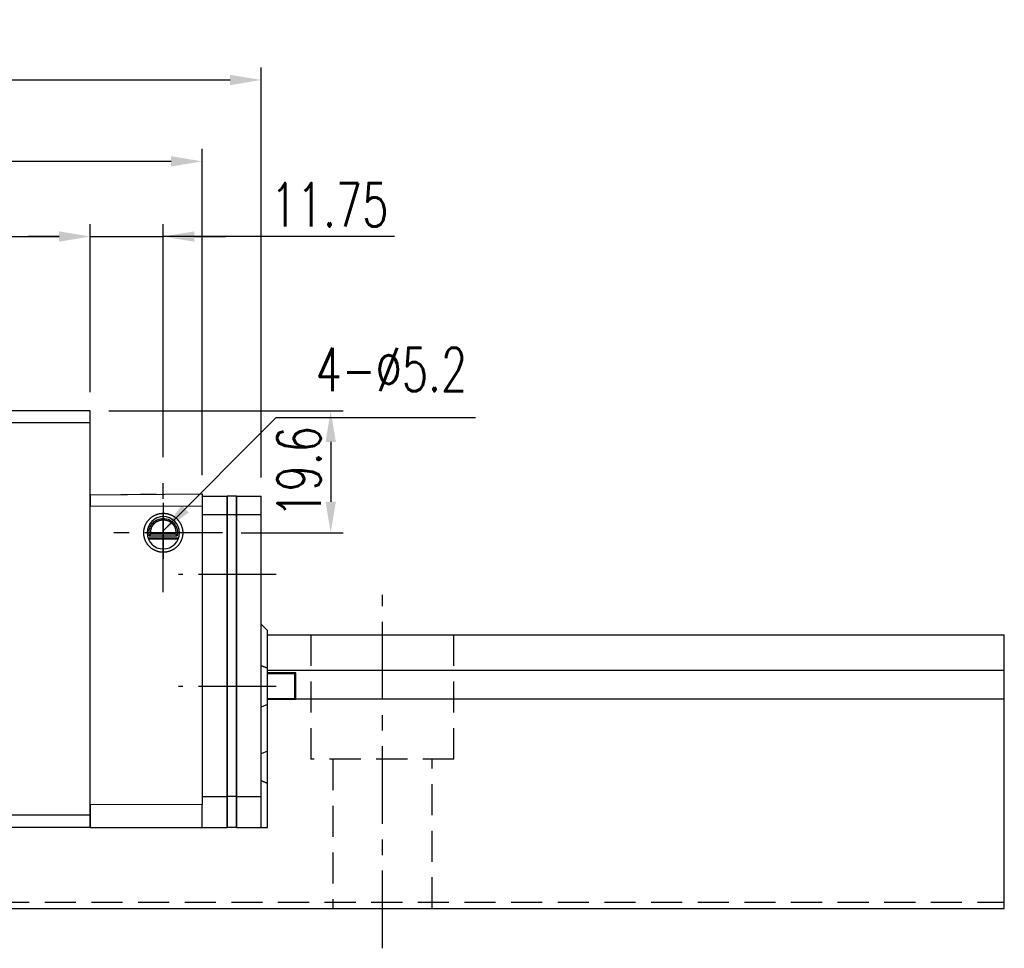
# Model space of a CAD drawing. Header units: millimetres. Extents: x 16 to 609, y 171 to 399.
# Tile 52 of 52: x 451 to 609, y 195 to 344. Entities that reach past the tile are written whole.
import ezdxf

# ---------------------------------------------------------------- set-up
doc = ezdxf.new("R2010")
doc.units = ezdxf.units.MM
doc.header["$LTSCALE"] = 10
doc.linetypes.add('CENTER', pattern=[2, 1.25, -0.25, 0.25, -0.25])
doc.linetypes.add('DASHED', pattern=[0.75, 0.5, -0.25])
for name, color, linetype in [('2', 7, 'Continuous'), ('4', 7, 'Continuous'), ('CL', 1, 'CENTER'), ('DIM', 4, 'Continuous'), ('OUT', 3, 'Continuous')]:
    doc.layers.add(name, color=color, linetype=linetype)
doc.styles.add('DIM-7', font='SIMPLEX.shx', dxfattribs={"width": 0.7, "bigfont": 'chineset.shx'})
doc.dimstyles.new('CNS', dxfattribs={"dimtxt": 3.5, "dimasz": 2.5, "dimexe": 1, "dimexo": 1.5, "dimgap": 0.09, "dimtad": 0, "dimdsep": 46, "dimtxsty": 'DIM-7', "dimcen": 0.09, "dimclrd": 1, "dimclre": 1, "dimclrt": 4, "dimadec": 0, "dimazin": 0, "dimtfac": 1, "dimtix": 1, "dimtmove": 2, "dimatfit": 3, "dimfxl": 1, "dimtvp": 0.971429, "dimtolj": 1, "dimarcsym": 0})

# ---------------------------------------------------------------- blocks, each defined once
blk = doc.blocks.new('*D47')
at = {"layer": 'DEFPOINTS', "color": 0}
for p in [(462.44, 308.96), (344.44, 280.92), (462.44, 280.92)]:
    blk.add_point(p, dxfattribs=at)
at = {"layer": 'DIM', "color": 7, "lineweight": -2}
for p, q in [((344.44, 283.92), (344.44, 310.96)), ((462.44, 283.92), (462.44, 310.96)), ((349.44, 308.96), (457.44, 308.96))]:
    blk.add_line(p, q, dxfattribs=at)
at = {"layer": 'DIM', "color": 7}
for points in [[(349.44, 309.79), (349.44, 308.12), (344.44, 308.96)], [(457.44, 309.79), (457.44, 308.12), (462.44, 308.96)]]:
    blk.add_solid(points, dxfattribs=at)
at = {"layer": 'DIM', "color": 7, "insert": (403.44, 314.06), "char_height": 7, "attachment_point": 5, "style": 'DIM-7'}
blk.add_mtext('\\A1;118', dxfattribs=at)
blk = doc.blocks.new('*D48')
at = {"layer": 'DEFPOINTS', "color": 0}
for p in [(489.94, 334.13), (316.94, 267.22), (489.94, 267.22)]:
    blk.add_point(p, dxfattribs=at)
at = {"layer": 'DIM', "color": 7, "lineweight": -2}
for p, q in [((316.94, 270.22), (316.94, 336.13)), ((489.94, 270.22), (489.94, 336.13)), ((321.94, 334.13), (484.94, 334.13))]:
    blk.add_line(p, q, dxfattribs=at)
at = {"layer": 'DIM', "color": 7}
for points in [[(321.94, 334.96), (321.94, 333.3), (316.94, 334.13)], [(484.94, 334.96), (484.94, 333.3), (489.94, 334.13)]]:
    blk.add_solid(points, dxfattribs=at)
at = {"layer": 'DIM', "color": 7, "insert": (403.44, 339.23), "char_height": 7, "attachment_point": 5, "style": 'DIM-7'}
blk.add_mtext('\\A1;173', dxfattribs=at)
blk = doc.blocks.new('*D49')
at = {"layer": 'DEFPOINTS', "color": 0}
for p in [(474.19, 308.96), (462.44, 280.92), (474.19, 270.47)]:
    blk.add_point(p, dxfattribs=at)
at = {"layer": 'DIM', "color": 7, "lineweight": -2}
for p, q in [((462.44, 283.92), (462.44, 310.96)), ((474.19, 273.47), (474.19, 310.96)), ((457.44, 308.96), (452.44, 308.96)), ((462.44, 308.96), (474.19, 308.96)), ((462.44, 308.96), (474.19, 308.96)), ((511.38, 308.96), (474.19, 308.96)), ((479.19, 308.96), (484.19, 308.96))]:
    blk.add_line(p, q, dxfattribs=at)
at = {"layer": 'DIM', "color": 7}
for points in [[(457.44, 309.79), (457.44, 308.12), (462.44, 308.96)], [(479.19, 309.79), (479.19, 308.12), (474.19, 308.96)]]:
    blk.add_solid(points, dxfattribs=at)
at = {"layer": 'DIM', "color": 7, "insert": (500.92, 314.06), "char_height": 7, "attachment_point": 5, "style": 'DIM-7'}
blk.add_mtext('\\A1;11.75', dxfattribs=at)
blk = doc.blocks.new('*D50')
at = {"layer": 'DEFPOINTS', "color": 0}
for p in [(462.44, 280.92), (483.71, 261.32), (501.11, 261.32)]:
    blk.add_point(p, dxfattribs=at)
at = {"layer": 'DIM', "color": 7, "lineweight": -2}
for p, q in [((465.44, 280.92), (503.11, 280.92)), ((501.11, 275.92), (501.11, 266.32)), ((486.71, 261.32), (503.11, 261.32))]:
    blk.add_line(p, q, dxfattribs=at)
at = {"layer": 'DIM', "color": 7}
for points in [[(500.28, 275.92), (501.95, 275.92), (501.11, 280.92)], [(500.28, 266.32), (501.95, 266.32), (501.11, 261.32)]]:
    blk.add_solid(points, dxfattribs=at)
at = {"layer": 'DIM', "color": 7, "insert": (496.01, 271.12), "char_height": 7, "attachment_point": 5, "rotation": 90, "style": 'DIM-7'}
blk.add_mtext('\\A1;19.6', dxfattribs=at)
blk = doc.blocks.new('*D72')
at = {"layer": 'DEFPOINTS', "color": 0}
for p in [(326.44, 321.04), (326.44, 267.57), (480.44, 267.57)]:
    blk.add_point(p, dxfattribs=at)
at = {"layer": 'DIM', "color": 7, "lineweight": -2}
for p, q in [((326.44, 270.57), (326.44, 323.04)), ((480.44, 270.57), (480.44, 323.04)), ((475.44, 321.04), (331.44, 321.04))]:
    blk.add_line(p, q, dxfattribs=at)
at = {"layer": 'DIM', "color": 7}
for points in [[(331.44, 321.88), (331.44, 320.21), (326.44, 321.04)], [(475.44, 321.88), (475.44, 320.21), (480.44, 321.04)]]:
    blk.add_solid(points, dxfattribs=at)
at = {"layer": 'DIM', "color": 7, "insert": (403.44, 326.14), "char_height": 7, "attachment_point": 5, "style": 'DIM-7'}
blk.add_mtext('\\A1;154', dxfattribs=at)

msp = doc.modelspace()

# ---------------------------------------------------------------- linework, layer by layer
at = {"layer": '2', "color": 0, "linetype": 'Continuous'}
for p, q in [((462.439, 267.414), (480.439, 267.571)), ((462.539, 267.415), (462.539, 267.415)), ((467.389, 267.488), (470.542, 267.515)), ((467.389, 267.458), (467.389, 267.488)), ((470.542, 267.515), (470.784, 267.517)), ((470.542, 267.485), (470.542, 267.515)), ((470.784, 267.517), (471.148, 267.52)), ((470.784, 267.487), (470.784, 267.517)), ((471.148, 267.52), (471.391, 267.522)), ((471.148, 267.49), (471.148, 267.52)), ((471.391, 267.522), (471.633, 267.525)), ((471.391, 267.492), (471.391, 267.522)), ((471.633, 267.525), (472.118, 267.529)), ((471.633, 267.495), (471.633, 267.525)), ((472.118, 267.529), (472.603, 267.533)), ((472.118, 267.499), (472.118, 267.529)), ((472.603, 267.533), (472.967, 267.536)), ((472.603, 267.503), (472.603, 267.533)), ((472.967, 267.536), (473.089, 267.537)), ((472.967, 267.506), (472.967, 267.536)), ((473.089, 267.507), (473.089, 267.537)), ((480.439, 267.571), (480.439, 265.682)), ((480.439, 267.221), (484.439, 267.221)), ((485.939, 267.221), (484.439, 267.221)), ((484.439, 267.221), (484.439, 264.221)), ((484.439, 264.221), (484.439, 267.221)), ((485.939, 267.221), (485.939, 264.221)), ((485.939, 264.221), (485.939, 267.221)), ((485.939, 267.221), (489.939, 267.221)), ((489.939, 264.221), (489.939, 267.221)), ((462.439, 265.617), (480.439, 265.682)), ((480.439, 265.682), (480.439, 217.61)), ((484.439, 264.221), (480.439, 264.221)), ((484.439, 264.221), (484.439, 218.921)), ((485.939, 264.221), (484.439, 264.221)), ((484.439, 218.921), (484.439, 264.221)), ((485.939, 264.221), (485.939, 218.921)), ((485.939, 218.921), (485.939, 264.221)), ((489.939, 264.221), (485.939, 264.221)), ((489.939, 218.921), (489.939, 264.221)), ((471.715, 260.521), (476.662, 260.521)), ((471.769, 260.371), (476.608, 260.371)), ((471.944, 260.821), (476.434, 260.821)), ((476.215, 261.11), (472.162, 261.11)), ((490.939, 239.534), (490.939, 245.621)), ((491.039, 244.921), (609.439, 244.921)), ((609.439, 200.921), (609.439, 244.921)), ((490.939, 233.707), (490.939, 239.534)), ((495.483, 238.784), (490.938, 238.784)), ((495.361, 238.662), (490.938, 238.662)), ((495.483, 238.784), (495.361, 238.662)), ((495.361, 234.673), (495.361, 238.662)), ((495.483, 234.551), (495.483, 238.784)), ((490.938, 234.673), (495.361, 234.673)), ((490.939, 234.551), (495.483, 234.551)), ((495.483, 234.551), (495.361, 234.673)), ((490.939, 233.707), (489.939, 233.293)), ((490.939, 226.207), (490.939, 233.707)), ((490.939, 226.207), (489.939, 225.793)), ((490.939, 221.034), (490.939, 226.207)), ((490.939, 213.921), (490.939, 221.034)), ((480.439, 218.921), (484.439, 218.921)), ((484.439, 218.921), (484.439, 213.921)), ((485.939, 218.921), (484.439, 218.921)), ((484.439, 213.921), (484.439, 218.921)), ((485.939, 218.921), (485.939, 213.921)), ((485.939, 218.921), (489.939, 218.921)), ((485.939, 213.921), (485.939, 218.921)), ((489.939, 213.921), (489.939, 218.921)), ((462.439, 217.675), (480.439, 217.61)), ((480.439, 213.921), (480.439, 217.61)), ((462.439, 213.921), (480.439, 213.921)), ((480.439, 213.921), (484.439, 213.921)), ((485.939, 213.921), (484.439, 213.921)), ((485.939, 213.921), (489.939, 213.921)), ((489.939, 213.921), (490.939, 213.921)), ((239.439, 200.921), (609.439, 200.921))]:
    msp.add_line(p, q, dxfattribs=at)
at = {"layer": '2', "color": 0, "linetype": 'DASHED'}
for p, q in [((497.939, 244.921), (497.939, 224.921)), ((520.939, 224.921), (520.939, 244.921)), ((520.939, 224.921), (497.939, 224.921)), ((501.439, 224.921), (501.439, 200.921)), ((517.439, 200.921), (517.439, 224.921))]:
    msp.add_line(p, q, dxfattribs=at)
at = {"layer": '2', "color": 0, "linetype": 'Continuous', "extrusion": (0, 0, -1)}
msp.add_circle((-474.189, 261.321), 2.6, dxfattribs=at)
at = {"layer": '2', "color": 0, "linetype": 'Continuous'}
for points, degree, knots in [([(474.189, 258.184), (473.559, 258.187), (472.989, 258.423), (472.411, 258.662), (471.529, 259.544), (471.051, 260.697), (471.051, 261.945), (471.528, 263.098), (472.41, 263.981), (472.989, 264.22), (473.559, 264.456), (474.189, 264.459)], 2, [0, 0, 0, 0.125, 0.125, 0.25, 0.375, 0.5, 0.625, 0.75, 0.875, 0.875, 1, 1, 1]), ([(474.189, 264.459), (474.818, 264.456), (475.388, 264.22), (475.966, 263.981), (476.848, 263.099), (477.326, 261.946), (477.326, 260.698), (476.849, 259.545), (475.967, 258.662), (475.388, 258.423), (474.819, 258.187), (474.189, 258.184)], 2, [0, 0, 0, 0.125, 0.125, 0.25, 0.375, 0.5, 0.625, 0.75, 0.875, 0.875, 1, 1, 1]), ([(471.944, 260.821), (471.917, 260.976), (471.866, 261.281), (471.935, 261.963), (472.317, 262.796), (473.14, 263.456), (474.192, 263.705), (475.244, 263.452), (476.051, 262.8), (476.539, 261.792), (476.469, 261.15), (476.434, 260.821)], 3, [0, 0, 0, 0, 0.0639527, 0.1259656, 0.2507038, 0.3759125, 0.5009438, 0.6259192, 0.7509262, 0.872382, 1, 1, 1, 1]), ([(476.215, 261.11), (476.299, 261.546), (476.047, 262.381), (475.741, 262.705), (475.444, 263.019), (475.032, 263.189), (474.631, 263.353), (473.747, 263.354), (473.345, 263.189), (472.934, 263.02), (472.636, 262.705), (472.331, 262.382), (472.078, 261.547), (472.162, 261.11)], 2, [0, 0, 0, 0.125, 0.25, 0.25, 0.375, 0.375, 0.5, 0.625, 0.625, 0.75, 0.75, 0.875, 1, 1, 1])]:
    msp.add_open_spline(points, degree=degree, knots=knots, dxfattribs=at)
for points, degree in [([(472.162, 261.11), (472.05, 260.971), (471.944, 260.821)], 2), ([(476.215, 261.11), (476.288, 261.014), (476.361, 260.918), (476.434, 260.821)], 3), ([(490.939, 245.621), (489.938, 246.621)], 1), ([(490.939, 239.534), (489.939, 239.949)], 1), ([(490.939, 221.034), (489.938, 221.449)], 1)]:
    msp.add_open_spline(points, degree=degree, dxfattribs=at)
at = {"layer": '2', "color": 0, "linetype": 'DASHED'}
msp.add_open_spline([(297.634, 201.922), (609.439, 201.922)], degree=1, dxfattribs=at)
at = {"layer": '4', "color": 0, "linetype": 'Continuous'}
for p, q in [((462.439, 280.921), (344.439, 280.921)), ((462.439, 279.021), (462.439, 280.921)), ((462.439, 279.021), (344.439, 279.021)), ((462.439, 215.921), (462.439, 279.021)), ((491.039, 239.213), (609.439, 239.213)), ((495.583, 234.629), (609.439, 234.629)), ((462.439, 215.921), (344.439, 215.921)), ((462.439, 213.921), (462.439, 215.921)), ((462.439, 213.921), (344.439, 213.921))]:
    msp.add_line(p, q, dxfattribs=at)
at = {"layer": 'CL', "color": 0}
for p, q in [((474.189, 251.796), (474.189, 270.846)), ((474.189, 266.121), (474.189, 257.121)), ((483.714, 261.321), (464.664, 261.321)), ((492.351, 254.621), (476.626, 254.621)), ((509.439, 194.509), (509.439, 251.334)), ((492.351, 236.621), (476.626, 236.621))]:
    msp.add_line(p, q, dxfattribs=at)
at = {"layer": 'OUT', "color": 0}
for p, q in [((462.439, 267.414), (462.439, 265.617)), ((462.439, 217.675), (462.439, 265.617)), ((462.439, 217.675), (462.439, 213.921))]:
    msp.add_line(p, q, dxfattribs=at)

# ---------------------------------------------------------------- texts
at = {"layer": 'DIM', "color": 0, "insert": (498.695, 284.074), "char_height": 7, "attachment_point": 7, "style": 'DIM-7'}
msp.add_mtext('\\A1;4-%%C5.2', dxfattribs=at)

# ---------------------------------------------------------------- dimensions: what is measured, and where the dimension line sits
at = {"layer": 'DIM', "color": 0}
for base, p1, p2, picture, middle in [((489.939, 334.131), (316.939, 267.221), (489.939, 267.221), '*D48', (403.439, 339.231)), ((326.439, 321.043), (480.439, 267.571), (326.439, 267.571), '*D72', (403.439, 326.143)), ((462.439, 308.957), (344.439, 280.921), (462.439, 280.921), '*D47', (403.439, 314.057))]:
    dim = msp.add_linear_dim(base=base, p1=p1, p2=p2, dimstyle='CNS', override={"dimscale": 2, "dimgap": 0.8, "dimtad": 1, "dimclrd": 7, "dimclre": 7, "dimclrt": 7, "dimadec": 2, "dimazin": 2, "dimtmove": 1}, dxfattribs=at)
    dim.commit()
    dim.dimension.update_dxf_attribs({"geometry": picture, "text_midpoint": middle})
dim = msp.add_linear_dim(base=(474.189, 308.957), p1=(462.439, 280.921), p2=(474.189, 270.466), dimstyle='CNS', override={"dimscale": 2, "dimgap": 0.8, "dimtad": 1, "dimclrd": 7, "dimclre": 7, "dimclrt": 7, "dimadec": 2, "dimazin": 2, "dimtmove": 1}, dxfattribs=at)
dim.commit()
dim.dimension.update_dxf_attribs({"geometry": '*D49', "text_midpoint": (500.917, 311.441), "dimtype": 160})
dim = msp.add_linear_dim(base=(501.114, 261.321), p1=(462.439, 280.921), p2=(483.714, 261.321), angle=90, dimstyle='CNS', override={"dimscale": 2, "dimgap": 0.8, "dimtad": 1, "dimclrd": 7, "dimclre": 7, "dimclrt": 7, "dimadec": 2, "dimazin": 2, "dimtmove": 1}, dxfattribs=at)
dim.commit()
dim.dimension.update_dxf_attribs({"geometry": '*D50', "text_midpoint": (496.014, 271.121)})

# ---------------------------------------------------------------- leaders
at = {"layer": 'DIM', "color": 0, "annotation_type": 0, "has_hookline": 1, "hookline_direction": 0, "text_width": 25.433}
msp.add_leader([(474.189, 261.621), (492.357, 279.853), (497.357, 279.853)], dimstyle='CNS', override={"dimscale": 2, "dimgap": 0.8, "dimtad": 1, "dimclrd": 7, "dimclre": 4, "dimadec": 2, "dimazin": 2, "dimtmove": 1}, dxfattribs=at)

doc.saveas('drawing.dxf')
